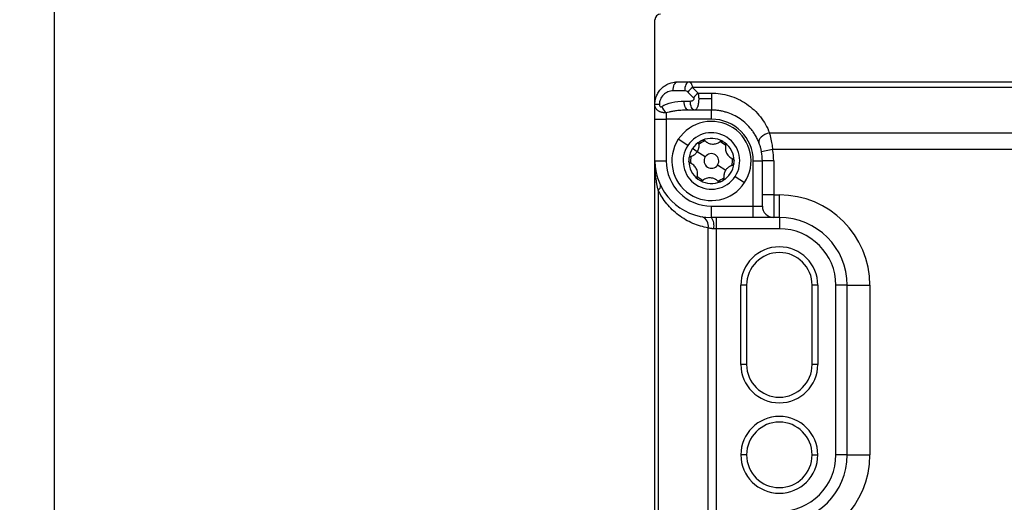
# Model space of a CAD drawing. Header units: millimetres. Extents: x 0 to 699, y 0 to 540.
# Tile 21 of 54: x 239 to 326, y 251 to 294. Entities that reach past the tile are written whole.
import ezdxf

# ---------------------------------------------------------------- set-up
doc = ezdxf.new("R2010")
doc.units = ezdxf.units.MM
doc.header["$LTSCALE"] = 2.5
doc.layers.add('DIMENSIONS', color=140, linetype='Continuous', lineweight=25)
doc.styles.add('SLDTEXTSTYLE0', font='TXT', dxfattribs={"width": 0.7})
doc.dimstyles.new('SLDDIMSTYLE0', dxfattribs={"dimtxt": 5.39502, "dimasz": 8.255, "dimexe": 0, "dimexo": 0.0625, "dimgap": 1.348755, "dimtad": 0, "dimtih": 1, "dimtoh": 1, "dimdec": 1, "dimrnd": 1e-09, "dimzin": 4, "dimdsep": 46, "dimtxsty": 'SLDTEXTSTYLE0', "dimsah": 1, "dimcen": 0.09, "dimadec": 0, "dimazin": 1, "dimtfac": 1, "dimtdec": 1, "dimtofl": 0, "dimtmove": 0, "dimatfit": 3, "dimfxl": 0, "dimfrac": 2, "dimtolj": 1, "dimtzin": 12, "dimarcsym": 0})

# ---------------------------------------------------------------- blocks, each defined once
blk = doc.blocks.new('_D')
at = {"layer": 'DIMENSIONS'}
for p, q in [((322.267, 326.785), (207.453, 326.785)), ((215.39, 326.785), (215.39, 214.054)), ((207.374, 204.272), (205.563, 204.272)), ((205.563, 204.272), (205.563, 195.697)), ((223.406, 204.272), (225.218, 204.272)), ((225.218, 204.272), (225.218, 195.697)), ((205.563, 195.697), (207.374, 195.697)), ((225.218, 195.697), (223.406, 195.697)), ((215.39, 80.785), (215.39, 194.489)), ((307.499, 80.785), (207.453, 80.785))]:
    blk.add_line(p, q, dxfattribs=at)
for points in [[(215.39, 326.785), (214.12, 318.53), (216.66, 318.53)], [(215.39, 80.785), (216.66, 89.04), (214.12, 89.04)]]:
    blk.add_solid(points, dxfattribs=at)
at = {"layer": 'DIMENSIONS', "char_height": 5.2917, "attachment_point": 1, "style": 'SLDTEXTSTYLE0'}
for s, insert in [('246.0', (205.13, 212.301)), ('9.69', (207.374, 202.519))]:
    blk.add_mtext(s, dxfattribs=dict(at, insert=insert))
blk = doc.blocks.new('_D_6')
at = {"layer": 'DIMENSIONS'}
for p, q in [((293.499, 325.285), (233.636, 325.285)), ((241.574, 325.285), (241.574, 214.054)), ((233.558, 204.272), (231.746, 204.272)), ((231.746, 204.272), (231.746, 195.697)), ((249.59, 204.272), (251.401, 204.272)), ((251.401, 204.272), (251.401, 195.697)), ((231.746, 195.697), (233.558, 195.697)), ((251.401, 195.697), (249.59, 195.697)), ((241.574, 95.285), (241.574, 194.489)), ((298.499, 95.285), (233.636, 95.285))]:
    blk.add_line(p, q, dxfattribs=at)
for points in [[(241.574, 325.285), (240.304, 317.03), (242.844, 317.03)], [(241.574, 95.285), (242.844, 103.54), (240.304, 103.54)]]:
    blk.add_solid(points, dxfattribs=at)
at = {"layer": 'DIMENSIONS', "char_height": 5.2917, "attachment_point": 1, "style": 'SLDTEXTSTYLE0'}
for s, insert in [('230.0', (231.314, 212.301)), ('9.06', (233.558, 202.519))]:
    blk.add_mtext(s, dxfattribs=dict(at, insert=insert))

msp = doc.modelspace()

# ---------------------------------------------------------------- linework, layer by layer
for p, q in [((294.673763, 286.284539), (294.673763, 293.784539)), ((296.673763, 288.284539), (297.698634, 288.284539)), ((297.698634, 288.284539), (386.648892, 288.284539)), ((297.298634, 287.484539), (296.273763, 287.484539)), ((298.098634, 286.884539), (297.598634, 287.384539)), ((297.998634, 287.784539), (298.498634, 287.284539)), ((386.348892, 287.784539), (297.998634, 287.784539)), ((298.498634, 287.284539), (299.673763, 287.284539)), ((299.673763, 287.284539), (299.673763, 286.784539)), ((297.259404, 286.584539), (297.798634, 286.584539)), ((299.673763, 286.784539), (298.545044, 286.784539)), ((299.673763, 286.784539), (299.673763, 285.784539)), ((295.073763, 286.284539), (294.673763, 286.284539)), ((294.673763, 286.26815), (294.673763, 286.284539)), ((295.073763, 286.26815), (294.673763, 286.26815)), ((294.673763, 284.984539), (294.673763, 286.26815)), ((295.073763, 286.284539), (295.073763, 286.26815)), ((295.673763, 285.542603), (295.673763, 284.984539)), ((298.198634, 285.784539), (297.659404, 285.784539)), ((299.673763, 285.784539), (298.198634, 285.784539)), ((299.673763, 284.984539), (299.673763, 285.784539)), ((294.673763, 284.984539), (295.673763, 284.984539)), ((294.673763, 281.284539), (294.673763, 284.984539)), ((299.673763, 284.984539), (295.673763, 284.984539)), ((295.673763, 284.984539), (295.673763, 281.284539)), ((304.797238, 283.784539), (379.550288, 283.784539)), ((297.58084, 282.651899), (296.743671, 283.198843)), ((298.418009, 282.104955), (297.999425, 282.378427)), ((299.129603, 281.640052), (298.418009, 282.104955)), ((305.08209, 282.284539), (304.098758, 282.10272)), ((379.265436, 282.284539), (305.08209, 282.284539)), ((294.673763, 281.284539), (295.673763, 281.284539)), ((294.673763, 244.284539), (294.673763, 281.284539)), ((303.373763, 281.284539), (304.173763, 281.284539)), ((303.373763, 277.284539), (303.373763, 281.284539)), ((305.173763, 281.284539), (304.173763, 281.284539)), ((304.173763, 278.284539), (304.173763, 281.284539)), ((305.173763, 281.284539), (305.173763, 278.284539)), ((300.217923, 280.929025), (300.929517, 280.464122)), ((301.766686, 279.917178), (302.603855, 279.370234)), ((294.966656, 278.698752), (294.966656, 246.870325)), ((305.173763, 278.284539), (304.173763, 278.284539)), ((304.173763, 277.284539), (304.173763, 278.284539)), ((305.173763, 278.284539), (305.673763, 278.284539)), ((305.173763, 278.284539), (305.173763, 276.284539)), ((305.673763, 276.284539), (305.673763, 278.284539)), ((299.673763, 277.284539), (303.373763, 277.284539)), ((299.673763, 276.284539), (299.673763, 277.284539)), ((303.373763, 277.284539), (304.173763, 277.284539)), ((303.373763, 276.284539), (303.373763, 277.284539)), ((303.373763, 276.284539), (299.673763, 276.284539)), ((300.087976, 276.284539), (300.087976, 275.284539)), ((305.173763, 276.284539), (303.373763, 276.284539)), ((305.673763, 276.284539), (305.173763, 276.284539)), ((305.673763, 276.284539), (305.673763, 275.284539)), ((299.38087, 250.200618), (299.38087, 275.368459)), ((300.087976, 275.284539), (299.88087, 275.284539)), ((305.673763, 275.284539), (300.087976, 275.284539)), ((300.087976, 275.284539), (300.087976, 250.284539)), ((302.273763, 263.284539), (302.273763, 270.284539)), ((302.773763, 270.284539), (302.273763, 270.284539)), ((302.773763, 270.284539), (302.773763, 263.284539)), ((309.073763, 270.284539), (308.573763, 270.284539)), ((308.573763, 263.284539), (308.573763, 270.284539)), ((309.073763, 270.284539), (309.073763, 263.284539)), ((311.673763, 270.284539), (310.673763, 270.284539)), ((310.673763, 255.284539), (310.673763, 270.284539)), ((311.673763, 270.284539), (313.673763, 270.284539)), ((311.673763, 255.284539), (311.673763, 270.284539)), ((313.673763, 270.284539), (313.673763, 255.284539)), ((302.773763, 263.284539), (302.273763, 263.284539)), ((309.073763, 263.284539), (308.573763, 263.284539)), ((302.773763, 255.284539), (302.273763, 255.284539)), ((308.573763, 255.284539), (309.073763, 255.284539)), ((311.673763, 255.284539), (310.673763, 255.284539)), ((311.673763, 255.284539), (313.673763, 255.284539))]:
    msp.add_line(p, q)
at = {"flags": 128}
for points in [[(296.273763, 287.484539), (296.281449, 287.640611), (296.304211, 287.790685), (296.341175, 287.928995), (296.39092, 288.050224), (296.451535, 288.149714), (296.52069, 288.223642), (296.595727, 288.269167), (296.673763, 288.284539)], [(297.698634, 288.284539), (297.620598, 288.269167), (297.545561, 288.223642), (297.476406, 288.149714), (297.415791, 288.050224), (297.366046, 287.928995), (297.329082, 287.790685), (297.30632, 287.640611), (297.298634, 287.484539)], [(297.659404, 285.784539), (297.581367, 285.79991), (297.50633, 285.845435), (297.437175, 285.919363), (297.376561, 286.018853), (297.326816, 286.140082), (297.289852, 286.278392), (297.267089, 286.428466), (297.259404, 286.584539)], [(298.198634, 285.784539), (298.120598, 285.79991), (298.045561, 285.845435), (297.976406, 285.919363), (297.915791, 286.018853), (297.866046, 286.140082), (297.829082, 286.278392), (297.80632, 286.428466), (297.798634, 286.584539)], [(304.797238, 283.784539), (304.591239, 283.712264), (304.395098, 283.619518), (304.218203, 283.510741), (304.069019, 283.391139), (303.954687, 283.266435), (303.880678, 283.142597), (303.850534, 283.025552), (303.865697, 282.920902)]]:
    msp.add_lwpolyline(points, dxfattribs=at)
for centre, radius, start, end in [((295.173763, 293.784539), 0.5, 90, 180), ((299.2331, 286.150073), 2.048264, 127.06271949, 142.93728051), ((299.7331, 285.650073), 2.048264, 127.06271949, 142.93728051), ((296.776412, 286.755326), 1.639065, 203.54129472, 227.72181911), ((299.673763, 281.284539), 3.5, 326.84238036, 146.84238036), ((299.673763, 281.284539), 3.7, 0, 90), ((299.673763, 281.284539), 2.5, 326.84238036, 146.84238036), ((299.673763, 281.284539), 3.5, 146.84238036, 326.84238036), ((299.673763, 281.284539), 2, 120.27953973, 146.84238036), ((299.673763, 281.284539), 1.85, 107.19538725, 126.48937346), ((299.673763, 281.284539), 2, 113.40522099, 120.27953973), ((299.673763, 281.284539), 2, 60.27953973, 113.40522099), ((299.673763, 281.284539), 1.85, 47.19538725, 66.48937346), ((299.673763, 281.284539), 2, 53.40522099, 60.27953973), ((299.673763, 281.284539), 2, 0.27953973, 53.40522099), ((299.673763, 281.284539), 2.5, 146.84238036, 326.84238036), ((299.673763, 281.284539), 2, 146.84238036, 173.40522099), ((299.673763, 281.284539), 4.5, 0, 10.4756817), ((299.673763, 281.284539), 5.5, 0, 10.4756817), ((299.673763, 281.284539), 5, 180, 270), ((299.673763, 281.284539), 4, 180, 270), ((299.673763, 281.284539), 2, 173.40522099, 180.27953973), ((299.673763, 281.284539), 2, 180.27953973, 233.40522099), ((299.673763, 281.284539), 1.85, 167.19538725, 186.48937346), ((299.673763, 281.284539), 0.65, 146.84238036, 326.84238036), ((299.673763, 281.284539), 0.65, 326.84238036, 146.84238036), ((299.673763, 281.284539), 1.85, 347.19538725, 6.48937346), ((299.673763, 281.284539), 2, 353.40522099, 0.27953973), ((299.673763, 281.284539), 2, 300.27953973, 353.40522099), ((299.673763, 281.284539), 1.85, 227.19538725, 246.48937346), ((299.673763, 281.284539), 2, 233.40522099, 240.27953973), ((299.673763, 281.284539), 2, 240.27953973, 293.40522099), ((299.673763, 281.284539), 1.85, 287.19538725, 306.48937346), ((299.673763, 281.284539), 2, 293.40522099, 300.27953973), ((294.733272, 279.064211), 0.433622, 302.56247705, 8.68868913), ((305.673763, 270.284539), 8, 0, 90), ((305.173763, 277.284539), 1, 180, 270), ((298.550819, 275.554618), 0.850671, 347.35916463, 70.09568668), ((298.518433, 275.523815), 1.383289, 350.03906461, 33.36277441), ((305.673763, 270.284539), 6, 0, 90), ((305.673763, 270.284539), 5, 0, 90), ((305.673763, 270.284539), 3.4, 0, 180), ((305.673763, 270.284539), 2.9, 0, 180), ((305.673763, 263.284539), 3.4, 180, 0), ((305.673763, 263.284539), 2.9, 180, 0), ((305.673763, 255.284539), 3.4, 0, 180), ((305.673763, 255.284539), 2.9, 0, 180), ((305.673763, 255.284539), 3.4, 180, 0), ((305.673763, 255.284539), 2.9, 180, 0), ((305.673763, 255.284539), 8, 270, 0), ((305.673763, 255.284539), 6, 270, 0), ((305.673763, 255.284539), 5, 270, 0)]:
    msp.add_arc(centre, radius, start, end)
for points, knots in [([(294.673763, 286.284539), (294.674508, 286.326005), (294.676002, 286.409126), (294.688104, 286.533565), (294.707486, 286.657531), (294.734874, 286.780519), (294.770068, 286.902031), (294.84387, 287.107231), (294.989932, 287.389505), (295.244559, 287.702852), (295.563643, 287.964891), (295.863877, 288.122651), (296.13988, 288.216002), (296.385791, 288.271977), (296.571584, 288.280082), (296.673763, 288.284539)], [0, 0, 0, 0, 0.038504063, 0.077182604, 0.11605348, 0.155134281, 0.194442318, 0.233994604, 0.358944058, 0.491022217, 0.614919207, 0.753769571, 0.817616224, 0.899696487, 1, 1, 1, 1]), ([(297.698634, 288.284539), (297.70966, 288.283662), (297.730897, 288.281973), (297.76115, 288.269097), (297.788667, 288.250914), (297.81343, 288.228507), (297.835439, 288.203667), (297.85471, 288.177786), (297.885149, 288.130459), (297.923818, 288.050622), (297.966889, 287.926485), (297.9883, 287.830747), (297.998634, 287.784539)], [0, 0, 0, 0, 0.09292159, 0.178962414, 0.258122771, 0.330403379, 0.395805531, 0.454331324, 0.505984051, 0.681861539, 0.84644804, 1, 1, 1, 1]), ([(296.273763, 287.484539), (296.132342, 287.484539), (295.979766, 287.458764), (295.684333, 287.341805), (295.542392, 287.250224), (295.308078, 287.015909), (295.216497, 286.873969), (295.099537, 286.578536), (295.073763, 286.42596), (295.073763, 286.284539)], [0, 0, 0, 0, 0.25, 0.25, 0.5, 0.5, 0.75, 0.75, 1, 1, 1, 1]), ([(297.598634, 287.384539), (297.569767, 287.413406), (297.525429, 287.43988), (297.418249, 287.475607), (297.356369, 287.484539), (297.298634, 287.484539)], [0, 0, 0, 0, 0.5, 0.5, 1, 1, 1, 1]), ([(298.498634, 287.284539), (298.503533, 287.258497), (298.513274, 287.206716), (298.524761, 287.124728), (298.533847, 287.041052), (298.540259, 286.956003), (298.544291, 286.870364), (298.544794, 286.813063), (298.545044, 286.784539)], [0, 0, 0, 0, 0.171196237, 0.34040305, 0.507750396, 0.67337261, 0.837408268, 1, 1, 1, 1]), ([(299.673763, 287.284539), (300.190833, 287.284539), (300.731444, 287.21016), (301.790811, 286.890826), (302.308469, 286.645522), (303.243893, 286.006506), (303.660643, 285.613487), (304.34334, 284.742765), (304.609213, 284.26621), (304.797238, 283.784539)], [0, 0, 0, 0, 0.25, 0.25, 0.5, 0.5, 0.75, 0.75, 1, 1, 1, 1]), ([(295.273763, 286.100668), (295.524341, 286.249264), (295.837275, 286.374667), (296.526268, 286.542564), (296.900193, 286.584539), (297.259404, 286.584539)], [0, 0, 0, 0, 0.5, 0.5, 1, 1, 1, 1]), ([(297.798634, 286.584539), (297.848634, 286.584539), (297.905735, 286.591047), (298.01461, 286.624184), (298.065301, 286.651205), (298.131967, 286.717872), (298.147155, 286.756728), (298.142421, 286.827734), (298.123634, 286.859539), (298.098634, 286.884539)], [0, 0, 0, 0, 0.25, 0.25, 0.5, 0.5, 0.75, 0.75, 1, 1, 1, 1]), ([(298.545044, 286.784539), (298.544734, 286.753378), (298.544109, 286.690573), (298.53914, 286.596549), (298.531235, 286.502916), (298.520093, 286.410632), (298.505797, 286.320701), (298.488323, 286.234173), (298.467682, 286.152108), (298.436907, 286.053314), (298.390748, 285.944182), (298.332878, 285.856739), (298.267179, 285.796904), (298.223884, 285.789094), (298.198634, 285.784539)], [0, 0, 0, 0, 0.057851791, 0.116601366, 0.176311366, 0.237041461, 0.298848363, 0.361785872, 0.425904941, 0.491253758, 0.615135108, 0.753982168, 0.856525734, 1, 1, 1, 1]), ([(295.673763, 285.542603), (295.639511, 285.541353), (295.571439, 285.538869), (295.470937, 285.545111), (295.373704, 285.558136), (295.280616, 285.578212), (295.192463, 285.604725), (295.109933, 285.637325), (295.033601, 285.675637), (294.944801, 285.731343), (294.847279, 285.814338), (294.754593, 285.936896), (294.687257, 286.089064), (294.678385, 286.206808), (294.673763, 286.26815)], [0, 0, 0, 0, 0.065396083, 0.129968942, 0.193727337, 0.256678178, 0.318828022, 0.38018467, 0.440758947, 0.500566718, 0.609108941, 0.728305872, 0.858452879, 1, 1, 1, 1]), ([(295.073763, 286.26815), (295.073763, 286.238012), (295.07715, 286.207805), (295.093472, 286.151095), (295.106938, 286.123736), (295.146739, 286.084953), (295.173325, 286.075194), (295.225213, 286.077037), (295.250489, 286.086866), (295.273763, 286.100668)], [0.0000059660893, 0.0000059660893, 0.0000059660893, 0.0000059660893, 0.0000962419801, 0.0000962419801, 0.000186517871, 0.000186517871, 0.0002767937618, 0.0002767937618, 0.0003670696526, 0.0003670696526, 0.0003670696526, 0.0003670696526]), ([(297.659404, 285.784539), (297.553206, 285.783544), (297.371701, 285.781843), (297.095047, 285.768895), (296.841899, 285.750351), (296.547163, 285.719349), (296.246544, 285.675262), (295.943195, 285.616378), (295.758776, 285.565881), (295.673763, 285.542603)], [0, 0, 0, 0, 0.158913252, 0.271603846, 0.414278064, 0.538629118, 0.71476501, 0.868513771, 1, 1, 1, 1]), ([(303.865697, 282.920902), (303.840434, 282.98324), (303.790626, 283.106141), (303.706243, 283.284765), (303.616931, 283.455657), (303.522619, 283.618585), (303.424169, 283.773601), (303.322163, 283.920743), (303.112207, 284.199578), (302.765339, 284.578727), (302.223834, 285.013374), (301.628687, 285.357444), (301.090453, 285.566254), (300.654734, 285.680543), (300.329638, 285.740266), (300.002191, 285.77762), (299.783011, 285.782237), (299.673763, 285.784539)], [0, 0, 0, 0, 0.041265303, 0.081355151, 0.120273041, 0.158022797, 0.19460861, 0.230035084, 0.264307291, 0.400386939, 0.526203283, 0.652753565, 0.772975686, 0.830545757, 0.887477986, 0.943914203, 1, 1, 1, 1]), ([(304.797238, 283.784539), (304.810044, 283.734468), (304.83508, 283.636573), (304.870427, 283.487434), (304.903042, 283.342036), (304.932842, 283.20079), (304.968287, 283.021933), (305.007493, 282.803008), (305.048573, 282.5429), (305.071018, 282.369888), (305.08209, 282.284539)], [0, 0, 0, 0, 0.110244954, 0.215547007, 0.315911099, 0.411342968, 0.501849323, 0.672327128, 0.838355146, 1, 1, 1, 1]), ([(298.568614, 282.807795), (298.567344, 282.819683), (298.56481, 282.843414), (298.569469, 282.879892), (298.579796, 282.915664), (298.592459, 282.937529), (298.598734, 282.948364)], [0, 0, 0, 0, 0.251110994, 0.501311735, 0.752871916, 1, 1, 1, 1]), ([(298.8793, 283.119975), (298.892231, 283.124726), (298.917986, 283.134189), (298.95935, 283.137917), (299.006181, 283.132747), (299.05728, 283.114874), (299.086248, 283.089802), (299.100867, 283.07715)], [0, 0, 0, 0, 0.165832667, 0.330296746, 0.499975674, 0.747666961, 1, 1, 1, 1]), ([(299.100867, 283.07715), (299.123286, 283.055652), (299.167053, 283.013681), (299.239146, 282.959012), (299.313564, 282.91195), (299.419477, 282.85735), (299.565076, 282.805807), (299.754526, 282.776022), (299.946777, 282.784186), (300.127323, 282.826464), (300.295924, 282.898072), (300.39097, 282.967284), (300.440367, 283.003254)], [0, 0, 0, 0, 0.0665141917, 0.1298547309, 0.1907272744, 0.2499247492, 0.3745853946, 0.499060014, 0.6238757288, 0.7494180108, 0.8697658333, 1, 1, 1, 1]), ([(300.440367, 283.003254), (300.450803, 283.010845), (300.471375, 283.02581), (300.507773, 283.040496), (300.553166, 283.049269), (300.608605, 283.047644), (300.646512, 283.030129), (300.665301, 283.021448)], [0, 0, 0, 0, 0.169581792, 0.334319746, 0.49990866, 0.752124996, 1, 1, 1, 1]), ([(300.866066, 282.890282), (300.876646, 282.881459), (300.897719, 282.863886), (300.92163, 282.829928), (300.940567, 282.786786), (300.950638, 282.733596), (300.94341, 282.695973), (300.939762, 282.676987)], [0, 0, 0, 0, 0.165832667, 0.330296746, 0.499975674, 0.747666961, 1, 1, 1, 1]), ([(304.098758, 282.10272), (304.091735, 282.139234), (304.077665, 282.21239), (304.053178, 282.321135), (304.026285, 282.428997), (303.987637, 282.568734), (303.934539, 282.738105), (303.888854, 282.859414), (303.865697, 282.920902)], [0, 0, 0, 0, 0.123156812, 0.246751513, 0.37155308, 0.498308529, 0.745704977, 1, 1, 1, 1]), ([(297.834868, 281.684702), (297.864763, 281.693389), (297.923125, 281.710348), (298.006691, 281.745557), (298.084809, 281.786584), (298.159877, 281.834978), (298.231899, 281.890952), (298.300319, 281.95586), (298.36367, 282.026565), (298.399988, 282.078957), (298.418009, 282.104955)], [0, 0, 0, 0, 0.133184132, 0.259995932, 0.381855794, 0.500360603, 0.626297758, 0.750308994, 0.876101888, 1, 1, 1, 1]), ([(298.418009, 282.104955), (298.4292, 282.122781), (298.451603, 282.158465), (298.480828, 282.214844), (298.510797, 282.282172), (298.539224, 282.361368), (298.568802, 282.479001), (298.587524, 282.630536), (298.57508, 282.747178), (298.568614, 282.807795)], [0, 0, 0, 0, 0.082527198, 0.165206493, 0.249511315, 0.373895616, 0.500263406, 0.740294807, 1, 1, 1, 1]), ([(300.939762, 282.676987), (300.932354, 282.646823), (300.91789, 282.587933), (300.906591, 282.498165), (300.903043, 282.410186), (300.908715, 282.291163), (300.936877, 282.139298), (301.005807, 281.960338), (301.109003, 281.797925), (301.23589, 281.662707), (301.382205, 281.552498), (301.489666, 281.504792), (301.545517, 281.479998)], [0, 0, 0, 0, 0.066514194, 0.129854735, 0.190727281, 0.249924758, 0.374585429, 0.499060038, 0.623875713, 0.749418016, 0.869765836, 1, 1, 1, 1]), ([(294.966656, 278.698752), (294.945015, 278.793102), (294.899838, 278.990057), (294.841249, 279.299219), (294.787548, 279.634073), (294.735682, 280.044734), (294.686047, 280.597712), (294.678302, 281.030752), (294.673763, 281.284539)], [0, 0, 0, 0, 0.110412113, 0.230486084, 0.360232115, 0.499658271, 0.706769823, 1, 1, 1, 1]), ([(297.802009, 281.08908), (297.790218, 281.094321), (297.766972, 281.104655), (297.736054, 281.128834), (297.70576, 281.163759), (297.679448, 281.212583), (297.675663, 281.254169), (297.673787, 281.274781)], [0, 0, 0, 0, 0.169581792, 0.334319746, 0.49990866, 0.752124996, 1, 1, 1, 1]), ([(297.686996, 281.514232), (297.689688, 281.529588), (297.695099, 281.56046), (297.710499, 281.587208), (297.718239, 281.600651)], [0, 0, 0, 0, 0.497402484, 1, 1, 1, 1]), ([(297.718239, 281.600651), (297.725605, 281.610684), (297.740524, 281.631007), (297.76916, 281.654808), (297.800709, 281.673837), (297.823494, 281.681085), (297.834868, 281.684702)], [0, 0, 0, 0, 0.24571789, 0.497720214, 0.749289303, 1, 1, 1, 1]), ([(301.545517, 281.479998), (301.557308, 281.474756), (301.580554, 281.464422), (301.611472, 281.440244), (301.641766, 281.405318), (301.668077, 281.356494), (301.671863, 281.314909), (301.673739, 281.294296)], [0, 0, 0, 0, 0.169581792, 0.334319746, 0.49990866, 0.752124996, 1, 1, 1, 1]), ([(298.407764, 279.89209), (298.415172, 279.922255), (298.429636, 279.981144), (298.440935, 280.070913), (298.444483, 280.158891), (298.438811, 280.277914), (298.410649, 280.429779), (298.341719, 280.60874), (298.238523, 280.771152), (298.111636, 280.90637), (297.965321, 281.016579), (297.85786, 281.064285), (297.802009, 281.08908)], [0, 0, 0, 0, 0.066514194, 0.129854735, 0.190727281, 0.249924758, 0.374585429, 0.499060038, 0.623875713, 0.749418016, 0.869765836, 1, 1, 1, 1]), ([(300.929517, 280.464122), (300.918326, 280.446297), (300.895923, 280.410612), (300.866698, 280.354233), (300.836729, 280.286905), (300.808302, 280.20771), (300.778724, 280.090077), (300.760002, 279.938541), (300.772446, 279.821899), (300.778912, 279.761282)], [0, 0, 0, 0, 0.082527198, 0.165206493, 0.249511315, 0.373895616, 0.500263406, 0.740294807, 1, 1, 1, 1]), ([(301.512658, 280.884375), (301.482762, 280.875688), (301.424401, 280.858729), (301.340835, 280.823521), (301.262717, 280.782493), (301.187649, 280.734099), (301.115627, 280.678125), (301.047207, 280.613217), (300.983856, 280.542513), (300.947538, 280.49012), (300.929517, 280.464122)], [0, 0, 0, 0, 0.133184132, 0.259995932, 0.381855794, 0.500360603, 0.626297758, 0.750308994, 0.876101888, 1, 1, 1, 1]), ([(301.660529, 281.054845), (301.658178, 281.041271), (301.653496, 281.014236), (301.636042, 280.976549), (301.608149, 280.938578), (301.567121, 280.903261), (301.530925, 280.890709), (301.512658, 280.884375)], [0, 0, 0, 0, 0.165832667, 0.330296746, 0.499975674, 0.747666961, 1, 1, 1, 1]), ([(298.481459, 279.678795), (298.47088, 279.687618), (298.449807, 279.705191), (298.425896, 279.73915), (298.406959, 279.782292), (298.396887, 279.835481), (298.404116, 279.873104), (298.407764, 279.89209)], [0, 0, 0, 0, 0.165832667, 0.330296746, 0.499975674, 0.747666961, 1, 1, 1, 1]), ([(298.907158, 279.565823), (298.896723, 279.558232), (298.876151, 279.543268), (298.839753, 279.528581), (298.79436, 279.519808), (298.738921, 279.521434), (298.701014, 279.538948), (298.682225, 279.54763)], [0, 0, 0, 0, 0.169581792, 0.334319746, 0.49990866, 0.752124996, 1, 1, 1, 1]), ([(300.246659, 279.491927), (300.22424, 279.513425), (300.180473, 279.555396), (300.10838, 279.610065), (300.033962, 279.657128), (299.928049, 279.711727), (299.782449, 279.76327), (299.593, 279.793055), (299.400749, 279.784891), (299.220203, 279.742613), (299.051601, 279.671005), (298.956556, 279.601794), (298.907158, 279.565823)], [0, 0, 0, 0, 0.066514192, 0.129854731, 0.190727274, 0.249924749, 0.374585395, 0.499060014, 0.623875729, 0.749418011, 0.869765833, 1, 1, 1, 1]), ([(300.468226, 279.449102), (300.455295, 279.444351), (300.42954, 279.434888), (300.388176, 279.43116), (300.341345, 279.436331), (300.290246, 279.454203), (300.261277, 279.479275), (300.246659, 279.491927)], [0, 0, 0, 0, 0.165832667, 0.330296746, 0.499975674, 0.747666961, 1, 1, 1, 1]), ([(300.778912, 279.761282), (300.780268, 279.748449), (300.782942, 279.723151), (300.777462, 279.684286), (300.762362, 279.640588), (300.733236, 279.593389), (300.699114, 279.569318), (300.682201, 279.557387)], [0, 0, 0, 0, 0.169581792, 0.334319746, 0.49990866, 0.752124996, 1, 1, 1, 1]), ([(299.38087, 275.368459), (298.926517, 275.445258), (298.467986, 275.577322), (297.583038, 275.955037), (297.157025, 276.200719), (296.377475, 276.788848), (296.024275, 277.131042), (295.418118, 277.878287), (295.165243, 278.282943), (294.966656, 278.698752)], [0, 0, 0, 0, 0.25, 0.25, 0.5, 0.5, 0.75, 0.75, 1, 1, 1, 1]), ([(299.88087, 275.284539), (299.850971, 275.2851), (299.789562, 275.286252), (299.698443, 275.29503), (299.599535, 275.309992), (299.48929, 275.334397), (299.419169, 275.356427), (299.38087, 275.368459)], [0, 0, 0, 0, 0.157871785, 0.324254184, 0.499606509, 0.726693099, 1, 1, 1, 1])]:
    msp.add_open_spline(points, degree=3, knots=knots)
msp.add_open_spline([(298.598734, 282.948364), (298.615466, 282.973974), (298.6382, 282.995853), (298.665324, 283.01169)], degree=3)

# ---------------------------------------------------------------- dimensions: what is measured, and where the dimension line sits
at = {"layer": 'DIMENSIONS'}
for base, p1, p2, picture, middle in [((215.390272, 326.784539), (310.673763, 80.784539), (325.441712, 326.784539), '_D', (215.390272, 204.271692)), ((241.573763, 325.284539), (301.673763, 95.284539), (296.673763, 325.284539), '_D_6', (241.573763, 204.271692))]:
    dim = msp.add_linear_dim(base=base, p1=p1, p2=p2, angle=90, dimstyle='SLDDIMSTYLE0', dxfattribs=at)
    dim.commit()
    dim.dimension.update_dxf_attribs({"geometry": picture, "text_midpoint": middle, "dimtype": 160})

doc.saveas('drawing.dxf')
